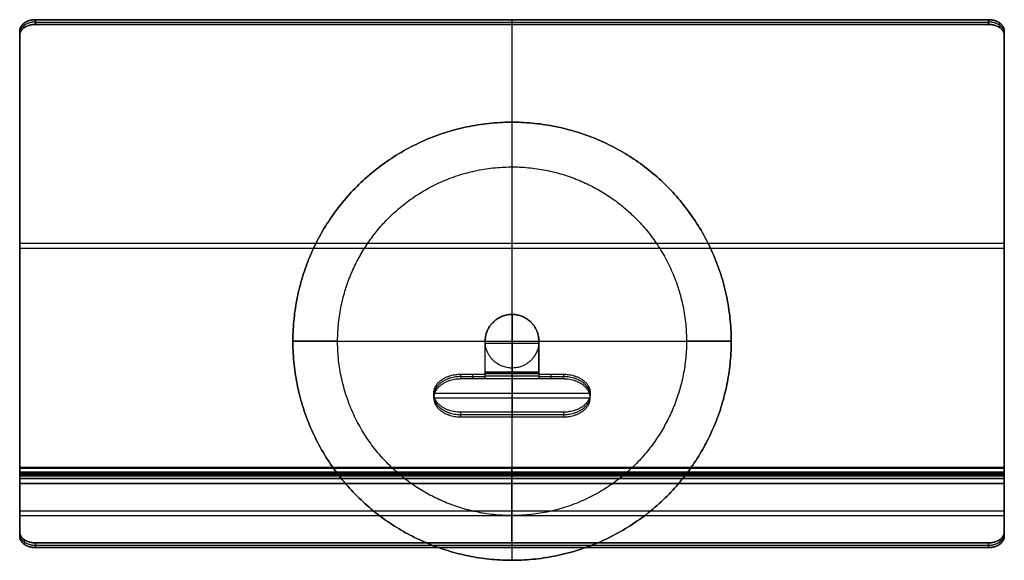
# Model space of a CAD drawing. Header units: centimetres. Extents: x -684 to 977, y -97 to 145.
# Tile 2 of 2: x 537 to 977, y -97 to 145. Entities that reach past the tile are written whole.
import ezdxf

# ---------------------------------------------------------------- set-up
doc = ezdxf.new("R2010")
doc.units = ezdxf.units.CM
doc.layers.add('A3', color=18, linetype='Continuous', true_color=0x000000)

msp = doc.modelspace()

# ---------------------------------------------------------------- linework, layer by layer
at = {"layer": 'A3'}
for p, q in [((757.38, -97.13, -22), (757.38, 98.87, -22)), ((757.38, -97.13), (757.38, 98.87)), ((757.38, 78.87, -22), (757.38, 98.87, -22)), ((757.38, 78.87, -44), (757.38, 98.87, -44)), ((757.38, -11.13), (757.38, 12.87)), ((757.38, -11.13, 1022), (757.38, 12.87, 1022)), ((659.38, 0.87, -22), (855.38, 0.87, -22)), ((659.38, 0.87), (855.38, 0.87)), ((679.38, 0.87, -22), (659.38, 0.87, -22)), ((679.38, 0.87, -44), (659.38, 0.87, -44)), ((745.38, 0.87), (769.38, 0.87)), ((745.38, 0.87, 1022), (769.38, 0.87, 1022)), ((855.38, 0.87, -22), (835.38, 0.87, -22)), ((855.38, 0.87, -44), (835.38, 0.87, -44)), ((757.38, -97.13, -22), (757.38, -77.13, -22)), ((757.38, -97.13, -44), (757.38, -77.13, -44))]:
    msp.add_line(p, q, dxfattribs=at)
at = {"layer": 'A3', "extrusion": (-6.32727e-14, 0.706889, -0.707324)}
for points in [[(544.24, 144.75, 1185.03), (540.14, 144.75, 1185.03), (537.23, 142.69, 1182.98), (537.23, 139.79, 1180.08)], [(537.23, 139.79, 1180.08), (537.23, 142.69, 1182.98), (540.14, 144.75, 1185.03), (544.24, 144.75, 1185.03)]]:
    msp.add_rational_spline(points, [1, 0.804737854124, 0.804737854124, 1], degree=3, dxfattribs=at)
at = {"layer": 'A3', "extrusion": (-1.47162e-13, 0.706889, -0.707324)}
msp.add_rational_spline([(544.24, 143.69, 1186.09), (540.14, 143.69, 1186.09), (537.23, 141.63, 1184.04), (537.23, 138.73, 1181.14)], [1, 0.804737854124, 0.804737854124, 1], degree=3, dxfattribs=at)
at = {"layer": 'A3', "extrusion": (-4.1203e-14, 0.706889, -0.707324)}
for points in [[(537.23, 137.67, 1182.2), (537.23, 140.57, 1185.1), (540.14, 142.62, 1187.15), (544.24, 142.62, 1187.15)], [(544.24, 142.62, 1187.15), (540.14, 142.62, 1187.15), (537.23, 140.57, 1185.1), (537.23, 137.67, 1182.2)]]:
    msp.add_rational_spline(points, [1, 0.804737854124, 0.804737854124, 1], degree=3, dxfattribs=at)
at = {"layer": 'A3'}
for points in [[(539.29, 141.17, 1185.7), (539.29, 142.23, 1184.64), (539.29, 143.3, 1183.58)], [(544.24, 144.75, 1185.03), (757.35, 144.75, 1185.03), (970.47, 144.75, 1185.03)], [(544.24, 142.62, 1187.15), (544.24, 143.69, 1186.09), (544.24, 144.75, 1185.03)], [(970.47, 144.75, 1185.03), (757.35, 144.75, 1185.03), (544.24, 144.75, 1185.03)], [(544.24, 144.75, 1185.03), (544.24, 143.69, 1186.09), (544.24, 142.62, 1187.15)], [(544.24, 143.69, 1186.09), (757.35, 143.69, 1186.09), (970.47, 143.69, 1186.09)], [(970.47, 142.62, 1187.15), (757.35, 142.62, 1187.15), (544.24, 142.62, 1187.15)], [(544.24, 142.62, 1187.15), (757.35, 142.62, 1187.15), (970.47, 142.62, 1187.15)], [(757.35, 144.75, 1185.03), (757.35, 143.69, 1186.09), (757.35, 142.62, 1187.15)], [(757.35, 144.75, 1185.03), (757.35, 44.59, 1084.94), (757.35, -55.56, 984.84)], [(757.35, 142.62, 1187.15), (757.35, 42.47, 1087.06), (757.35, -57.69, 986.96)], [(970.47, 144.75, 1185.03), (970.47, 143.69, 1186.09), (970.47, 142.62, 1187.15)], [(970.47, 142.62, 1187.15), (970.47, 143.69, 1186.09), (970.47, 144.75, 1185.03)], [(975.42, 141.17, 1185.7), (975.42, 142.23, 1184.64), (975.42, 143.3, 1183.58)], [(537.23, 139.79, 1180.08), (537.23, 42.11, 1082.46), (537.23, -55.56, 984.84)], [(537.23, -55.56, 984.84), (537.23, 42.11, 1082.46), (537.23, 139.79, 1180.08)], [(537.23, 139.79, 1180.08), (537.23, 138.73, 1181.14), (537.23, 137.67, 1182.2)], [(537.23, 137.67, 1182.2), (537.23, 138.73, 1181.14), (537.23, 139.79, 1180.08)], [(537.23, 139.02, 1180.85), (537.23, 40.08, 1081.98), (537.23, -58.86, 983.1)], [(537.23, -57.69, 986.96), (537.23, 39.99, 1084.58), (537.23, 137.67, 1182.2)], [(537.23, 137.67, 1182.2), (537.23, 39.99, 1084.58), (537.23, -57.69, 986.96)], [(977.47, 137.67, 1182.2), (977.47, 138.73, 1181.14), (977.47, 139.79, 1180.08)], [(977.47, 139.79, 1180.08), (977.47, 42.11, 1082.46), (977.47, -55.56, 984.84)], [(977.47, -55.56, 984.84), (977.47, 42.11, 1082.46), (977.47, 139.79, 1180.08)], [(977.47, 139.79, 1180.08), (977.47, 138.73, 1181.14), (977.47, 137.67, 1182.2)], [(977.47, 139.02, 1180.85), (977.47, 40.08, 1081.98), (977.47, -58.86, 983.1)], [(977.47, -57.69, 986.96), (977.47, 39.99, 1084.58), (977.47, 137.67, 1182.2)], [(977.47, 137.67, 1182.2), (977.47, 39.99, 1084.58), (977.47, -57.69, 986.96)], [(792.88, 92.22, -22), (792.88, 92.22, -11), (792.88, 92.22)], [(792.88, 92.22, -22), (792.88, 92.22, -33), (792.88, 92.22, -44)], [(797.88, 67.53, -22), (797.88, 67.53, -33), (797.88, 67.53, -44)], [(977.47, 44.59, 1084.94), (757.35, 44.59, 1084.94), (537.23, 44.59, 1084.94)], [(537.23, 42.47, 1087.06), (757.35, 42.47, 1087.06), (977.47, 42.47, 1087.06)], [(690.72, 41.38, -22), (690.72, 41.38, -33), (690.72, 41.38, -44)], [(666.03, 36.38, -22), (666.03, 36.38, -11), (666.03, 36.38)], [(666.03, 36.38, -22), (666.03, 36.38, -33), (666.03, 36.38, -44)], [(537.23, 33.73, 1074.08), (537.23, 32.67, 1075.14), (537.23, 31.61, 1076.21)], [(977.47, 31.61, 1076.21), (977.47, 32.67, 1075.14), (977.47, 33.73, 1074.08)], [(757.37, 12.87, 1024.99), (757.37, 12.87, 1023.5), (757.37, 12.87, 1022)], [(757.37, -13.02, 1025), (757.37, -0.07, 1025), (757.37, 12.87, 1024.99)], [(757.37, 12.87, 1022), (757.37, -0.08, 1022), (757.37, -13.02, 1022)], [(758.61, 12.81), (758.61, 12.81, 511), (758.61, 12.81, 1022)], [(745.37, 0.87, 1025), (745.37, 0.87, 1023.5), (745.37, 0.87, 1022)], [(745.37, -13.02, 1022), (745.37, -6.07, 1022), (745.37, 0.87, 1022)], [(745.37, -13.02, 1025), (745.37, -6.07, 1025), (745.37, 0.87, 1025)], [(745.37, -15.6, 1023.27), (745.37, -7.36, 1023.27), (745.37, 0.87, 1023.26)], [(745.37, 0, 1025), (757.37, 0, 1025), (769.37, 0, 1025)], [(745.37, 0, 1022), (757.37, 0, 1022), (769.37, 0, 1022)], [(745.44, 2.11), (745.44, 2.11, 511), (745.44, 2.11, 1022)], [(769.37, 0.87, 1022), (769.37, 0.87, 1023.5), (769.37, 0.87, 1025)], [(769.37, 0.87, 1025), (769.37, -6.07, 1025), (769.37, -13.02, 1025)], [(769.37, -13.02, 1022), (769.37, -6.07, 1022), (769.37, 0.87, 1022)], [(769.37, 0.87, 1023.26), (769.37, -7.36, 1023.27), (769.37, -15.6, 1023.27)], [(769.31, -0.36), (769.31, -0.36, 511), (769.31, -0.36, 1022)], [(745.37, -7.62, 1022), (745.37, -7.62, 1023.5), (745.37, -7.62, 1025)], [(769.37, -7.62, 1022), (769.37, -7.62, 1023.5), (769.37, -7.62, 1025)], [(769.37, -13.02, 1025), (757.37, -13.02, 1025), (745.37, -13.02, 1025)], [(745.37, -13.02, 1022), (757.37, -13.02, 1022), (769.37, -13.02, 1022)], [(756.14, -11.06), (756.14, -11.06, 511), (756.14, -11.06, 1022)], [(734.37, -13.88, 1021.55), (734.37, -14.95, 1022.61), (734.37, -16.01, 1023.67)], [(734.37, -13.88, 1021.55), (739.87, -13.88, 1021.55), (745.37, -13.88, 1021.55)], [(734.37, -14.95, 1022.61), (739.87, -14.95, 1022.61), (745.37, -14.95, 1022.61)], [(745.37, -16.01, 1023.67), (739.87, -16.01, 1023.67), (734.37, -16.01, 1023.67)], [(739.87, -16.01, 1023.67), (739.87, -14.95, 1022.61), (739.87, -13.88, 1021.55)], [(745.37, -13.41, 1021.92), (757.37, -13.41, 1021.92), (769.37, -13.41, 1021.92)], [(745.37, -13.73, 1021.71), (745.37, -13.81, 1021.63), (745.37, -13.88, 1021.55)], [(769.37, -13.73, 1021.71), (757.37, -13.73, 1021.71), (745.37, -13.73, 1021.71)], [(745.37, -16.01, 1023.67), (745.37, -14.95, 1022.61), (745.37, -13.88, 1021.55)], [(745.37, -14.55, 1024.7), (757.37, -14.55, 1024.7), (769.37, -14.55, 1024.7)], [(745.37, -15.85, 1023.83), (757.37, -15.85, 1023.83), (769.37, -15.85, 1023.83)], [(745.37, -16.01, 1023.67), (745.37, -15.93, 1023.75), (745.37, -15.85, 1023.83)], [(757.37, -13.73, 1021.71), (757.37, -22.29, 1013.15), (757.37, -30.86, 1004.59)], [(757.37, -32.98, 1006.71), (757.37, -24.41, 1015.27), (757.37, -15.85, 1023.83)], [(769.37, -13.88, 1021.55), (769.37, -13.81, 1021.63), (769.37, -13.73, 1021.71)], [(769.37, -13.88, 1021.55), (769.37, -14.95, 1022.61), (769.37, -16.01, 1023.67)], [(769.37, -13.88, 1021.55), (774.87, -13.88, 1021.55), (780.36, -13.88, 1021.55)], [(769.37, -14.95, 1022.61), (774.87, -14.95, 1022.61), (780.36, -14.95, 1022.61)], [(769.37, -15.85, 1023.83), (769.37, -15.93, 1023.75), (769.37, -16.01, 1023.67)], [(780.36, -16.01, 1023.67), (774.87, -16.01, 1023.67), (769.37, -16.01, 1023.67)], [(774.87, -16.01, 1023.67), (774.87, -14.95, 1022.61), (774.87, -13.88, 1021.55)], [(780.36, -13.88, 1021.55), (780.36, -14.95, 1022.61), (780.36, -16.01, 1023.67)], [(722.37, -22.29, 1013.15), (757.37, -22.29, 1013.15), (792.36, -22.29, 1013.15)], [(722.37, -24.49, 1015.19), (722.37, -23.43, 1014.13), (722.37, -22.37, 1013.07)], [(722.37, -24.41, 1015.27), (757.37, -24.41, 1015.27), (792.36, -24.41, 1015.27)], [(792.36, -24.49, 1015.19), (792.36, -23.43, 1014.13), (792.36, -22.37, 1013.07)], [(734.37, -30.86, 1004.59), (734.37, -31.92, 1005.65), (734.37, -32.98, 1006.71)], [(780.36, -30.86, 1004.59), (757.37, -30.86, 1004.59), (734.37, -30.86, 1004.59)], [(734.37, -31.92, 1005.65), (757.37, -31.92, 1005.65), (780.36, -31.92, 1005.65)], [(734.37, -32.98, 1006.71), (757.37, -32.98, 1006.71), (780.36, -32.98, 1006.71)], [(757.37, -30.86, 1004.59), (757.37, -31.92, 1005.65), (757.37, -32.98, 1006.71)], [(780.36, -30.86, 1004.59), (780.36, -31.92, 1005.65), (780.36, -32.98, 1006.71)], [(848.72, -34.63, -22), (848.72, -34.63, -11), (848.72, -34.63)], [(848.72, -34.63, -22), (848.72, -34.63, -33), (848.72, -34.63, -44)], [(824.03, -39.63, -22), (824.03, -39.63, -33), (824.03, -39.63, -44)], [(537.23, -55.56, 984.84), (757.35, -55.56, 984.84), (977.47, -55.56, 984.84)], [(977.47, -55.56, 984.84), (757.35, -55.56, 984.84), (537.23, -55.56, 984.84)], [(977.47, -55.78, 984.52), (757.35, -55.78, 984.52), (537.23, -55.78, 984.52)], [(537.23, -55.86, 984.13), (537.23, -55.86, 972.71), (537.23, -55.87, 961.28)], [(977.47, -55.86, 984.13), (757.35, -55.86, 984.13), (537.23, -55.86, 984.13)], [(537.23, -55.86, 972.71), (757.35, -55.86, 972.71), (977.47, -55.86, 972.71)], [(537.23, -55.86, 984.13), (757.35, -55.86, 984.13), (977.47, -55.86, 984.13)], [(537.23, -55.87, 961.28), (537.23, -55.86, 972.71), (537.23, -55.86, 984.13)], [(537.23, -55.87, 961.28), (757.35, -55.87, 961.28), (977.47, -55.87, 961.28)], [(977.47, -55.87, 961.28), (757.35, -55.87, 961.28), (537.23, -55.87, 961.28)], [(757.35, -55.86, 984.13), (757.35, -55.86, 972.71), (757.35, -55.87, 961.28)], [(977.47, -55.87, 961.28), (977.47, -55.86, 972.71), (977.47, -55.86, 984.13)], [(977.47, -55.86, 984.13), (977.47, -55.86, 972.71), (977.47, -55.87, 961.28)], [(537.23, -57.69, 986.96), (757.35, -57.69, 986.96), (977.47, -57.69, 986.96)], [(977.47, -57.69, 986.96), (757.35, -57.69, 986.96), (537.23, -57.69, 986.96)], [(977.47, -58.34, 957.58), (757.35, -58.34, 957.58), (537.23, -58.34, 957.58)], [(977.47, -58.55, 985.67), (757.35, -58.55, 985.67), (537.23, -58.55, 985.67)], [(537.23, -58.87, 961.28), (537.23, -58.86, 972.71), (537.23, -58.86, 984.14)], [(537.23, -58.86, 984.14), (757.35, -58.86, 984.14), (977.47, -58.86, 984.14)], [(537.23, -58.86, 972.71), (757.35, -58.86, 972.71), (977.47, -58.86, 972.71)], [(977.47, -58.86, 984.14), (757.35, -58.86, 984.14), (537.23, -58.86, 984.14)], [(537.23, -58.86, 984.14), (537.23, -58.86, 972.71), (537.23, -58.87, 961.28)], [(537.23, -58.87, 961.28), (757.35, -58.87, 961.28), (977.47, -58.87, 961.28)], [(977.47, -58.87, 961.28), (757.35, -58.87, 961.28), (537.23, -58.87, 961.28)], [(977.47, -59.48, 960.36), (757.35, -59.48, 960.36), (537.23, -59.48, 960.36)], [(977.47, -60.57, 960.57), (757.35, -60.57, 960.57), (537.23, -60.57, 960.57)], [(537.23, -84.37, 984.39), (537.23, -72.47, 972.48), (537.23, -60.57, 960.57)], [(537.23, -60.57, 960.57), (757.35, -60.57, 960.57), (977.47, -60.57, 960.57)], [(537.23, -60.57, 960.57), (537.23, -72.47, 972.48), (537.23, -84.37, 984.39)], [(757.35, -58.87, 961.28), (757.35, -58.86, 972.71), (757.35, -58.86, 984.14)], [(757.35, -89.33, 989.34), (757.35, -74.95, 974.96), (757.35, -60.57, 960.57)], [(977.47, -58.86, 984.14), (977.47, -58.86, 972.71), (977.47, -58.87, 961.28)], [(977.47, -58.87, 961.28), (977.47, -58.86, 972.71), (977.47, -58.86, 984.14)], [(977.47, -60.57, 960.57), (977.47, -72.47, 972.48), (977.47, -84.37, 984.39)], [(977.47, -84.37, 984.39), (977.47, -72.47, 972.48), (977.47, -60.57, 960.57)], [(537.23, -62.7, 958.45), (757.35, -62.7, 958.45), (977.47, -62.7, 958.45)], [(537.23, -86.5, 982.27), (537.23, -74.6, 970.36), (537.23, -62.7, 958.45)], [(537.23, -62.7, 958.45), (537.23, -74.6, 970.36), (537.23, -86.5, 982.27)], [(977.47, -62.7, 958.45), (757.35, -62.7, 958.45), (537.23, -62.7, 958.45)], [(716.87, -65.79, -22), (716.87, -65.79, -33), (716.87, -65.79, -44)], [(757.35, -62.7, 958.45), (757.35, -77.07, 972.84), (757.35, -91.45, 987.22)], [(977.47, -62.7, 958.45), (977.47, -74.6, 970.36), (977.47, -86.5, 982.27)], [(977.47, -86.5, 982.27), (977.47, -74.6, 970.36), (977.47, -62.7, 958.45)], [(537.23, -70.98, 970.98), (537.23, -72.04, 969.92), (537.23, -73.1, 968.86)], [(977.47, -70.98, 970.98), (977.47, -72.04, 969.92), (977.47, -73.1, 968.86)], [(537.23, -74.95, 974.96), (757.35, -74.95, 974.96), (977.47, -74.95, 974.96)], [(537.23, -77.07, 972.84), (757.35, -77.07, 972.84), (977.47, -77.07, 972.84)], [(537.23, -86.5, 982.27), (537.23, -85.44, 983.33), (537.23, -84.37, 984.39)], [(537.23, -84.37, 984.39), (537.23, -85.44, 983.33), (537.23, -86.5, 982.27)], [(539.29, -87.88, 987.89), (539.29, -88.94, 986.83), (539.29, -90, 985.77)], [(975.42, -87.88, 987.89), (975.42, -88.94, 986.83), (975.42, -90, 985.77)], [(977.47, -86.5, 982.27), (977.47, -85.44, 983.33), (977.47, -84.37, 984.39)], [(977.47, -84.37, 984.39), (977.47, -85.44, 983.33), (977.47, -86.5, 982.27)], [(544.24, -89.33, 989.34), (544.24, -90.39, 988.28), (544.24, -91.45, 987.22)], [(970.47, -89.33, 989.34), (757.35, -89.33, 989.34), (544.24, -89.33, 989.34)], [(544.24, -89.33, 989.34), (757.35, -89.33, 989.34), (970.47, -89.33, 989.34)], [(544.24, -91.45, 987.22), (544.24, -90.39, 988.28), (544.24, -89.33, 989.34)], [(544.24, -90.39, 988.28), (757.35, -90.39, 988.28), (970.47, -90.39, 988.28)], [(544.24, -91.45, 987.22), (757.35, -91.45, 987.22), (970.47, -91.45, 987.22)], [(970.47, -91.45, 987.22), (757.35, -91.45, 987.22), (544.24, -91.45, 987.22)], [(721.87, -90.47, -22), (721.87, -90.47, -11), (721.87, -90.47)], [(721.87, -90.47, -22), (721.87, -90.47, -33), (721.87, -90.47, -44)], [(757.35, -89.33, 989.34), (757.35, -90.39, 988.28), (757.35, -91.45, 987.22)], [(970.47, -91.45, 987.22), (970.47, -90.39, 988.28), (970.47, -89.33, 989.34)], [(970.47, -89.33, 989.34), (970.47, -90.39, 988.28), (970.47, -91.45, 987.22)]]:
    msp.add_open_spline(points, degree=2, dxfattribs=at)
at = {"layer": 'A3', "extrusion": (-6.33036e-14, -0.706889, 0.707324)}
msp.add_rational_spline([(977.47, 139.79, 1180.08), (977.47, 142.69, 1182.98), (974.57, 144.75, 1185.03), (970.47, 144.75, 1185.03)], [1, 0.804737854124, 0.804737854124, 1], degree=3, dxfattribs=at)
at = {"layer": 'A3', "extrusion": (6.33036e-14, 0.706889, -0.707324)}
msp.add_rational_spline([(970.47, 144.75, 1185.03), (974.57, 144.75, 1185.03), (977.47, 142.69, 1182.98), (977.47, 139.79, 1180.08)], [1, 0.804737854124, 0.804737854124, 1], degree=3, dxfattribs=at)
at = {"layer": 'A3', "extrusion": (-1.47193e-13, -0.706889, 0.707324)}
msp.add_rational_spline([(977.47, 138.73, 1181.14), (977.47, 141.63, 1184.04), (974.57, 143.69, 1186.09), (970.47, 143.69, 1186.09)], [1, 0.804737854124, 0.804737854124, 1], degree=3, dxfattribs=at)
at = {"layer": 'A3', "extrusion": (4.11721e-14, 0.706889, -0.707324)}
msp.add_rational_spline([(970.47, 142.62, 1187.15), (974.57, 142.62, 1187.15), (977.47, 140.57, 1185.1), (977.47, 137.67, 1182.2)], [1, 0.804737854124, 0.804737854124, 1], degree=3, dxfattribs=at)
at = {"layer": 'A3', "extrusion": (-1.56801e-13, -0.706889, 0.707324)}
msp.add_rational_spline([(977.47, 137.67, 1182.2), (977.47, 140.57, 1185.1), (974.57, 142.62, 1187.15), (970.47, 142.62, 1187.15)], [1, 0.804737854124, 0.804737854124, 1], degree=3, dxfattribs=at)
at = {"layer": 'A3'}
for points, knots in [([(721.87, -90.47, -22), (813.22, -125.97, -22), (848.72, -34.63, -22), (884.22, 56.72, -22), (792.88, 92.22, -22), (701.53, 127.72, -22), (666.03, 36.38, -22), (630.53, -54.97, -22), (721.87, -90.47, -22)], [0, 0, 0, 153.938079, 153.938079, 307.876158, 307.876158, 461.814237, 461.814237, 615.752316, 615.752316, 615.752316]), ([(721.87, -90.47), (813.22, -125.97), (848.72, -34.63), (884.22, 56.72), (792.88, 92.22), (701.53, 127.72), (666.03, 36.38), (630.53, -54.97), (721.87, -90.47)], [0, 0, 0, 153.938079, 153.938079, 307.876158, 307.876158, 461.814237, 461.814237, 615.752316, 615.752316, 615.752316]), ([(721.87, -90.47, -11), (813.22, -125.97, -11), (848.72, -34.63, -11), (884.22, 56.72, -11), (792.88, 92.22, -11), (701.53, 127.72, -11), (666.03, 36.38, -11), (630.53, -54.97, -11), (721.87, -90.47, -11)], [0, 0, 0, 153.938079, 153.938079, 307.876158, 307.876158, 461.814237, 461.814237, 615.752316, 615.752316, 615.752316]), ([(721.87, -90.47, -22), (630.53, -54.97, -22), (666.03, 36.38, -22), (701.53, 127.72, -22), (792.88, 92.22, -22), (884.22, 56.72, -22), (848.72, -34.63, -22), (813.22, -125.97, -22), (721.87, -90.47, -22)], [-615.752316, -615.752316, -615.752316, -461.814237, -461.814237, -307.876158, -307.876158, -153.938079, -153.938079, 0, 0, 0]), ([(721.87, -90.47, -44), (630.53, -54.97, -44), (666.03, 36.38, -44), (701.53, 127.72, -44), (792.88, 92.22, -44), (884.22, 56.72, -44), (848.72, -34.63, -44), (813.22, -125.97, -44), (721.87, -90.47, -44)], [-615.752316, -615.752316, -615.752316, -461.814237, -461.814237, -307.876158, -307.876158, -153.938079, -153.938079, 0, 0, 0]), ([(721.87, -90.47, -33), (630.53, -54.97, -33), (666.03, 36.38, -33), (701.53, 127.72, -33), (792.88, 92.22, -33), (884.22, 56.72, -33), (848.72, -34.63, -33), (813.22, -125.97, -33), (721.87, -90.47, -33)], [-615.752316, -615.752316, -615.752316, -461.814237, -461.814237, -307.876158, -307.876158, -153.938079, -153.938079, 0, 0, 0]), ([(824.03, -39.63, -22), (864.54, 27.03, -22), (797.88, 67.53, -22), (731.22, 108.04, -22), (690.72, 41.38, -22), (650.21, -25.28, -22), (716.87, -65.79, -22), (783.53, -106.29, -22), (824.03, -39.63, -22)], [0, 0, 0, 122.522032, 122.522032, 245.044064, 245.044064, 367.566096, 367.566096, 490.088128, 490.088128, 490.088128]), ([(824.03, -39.63, -44), (864.54, 27.03, -44), (797.88, 67.53, -44), (731.22, 108.04, -44), (690.72, 41.38, -44), (650.21, -25.28, -44), (716.87, -65.79, -44), (783.53, -106.29, -44), (824.03, -39.63, -44)], [0, 0, 0, 122.522032, 122.522032, 245.044064, 245.044064, 367.566096, 367.566096, 490.088128, 490.088128, 490.088128]), ([(824.03, -39.63, -33), (864.54, 27.03, -33), (797.88, 67.53, -33), (731.22, 108.04, -33), (690.72, 41.38, -33), (650.21, -25.28, -33), (716.87, -65.79, -33), (783.53, -106.29, -33), (824.03, -39.63, -33)], [0, 0, 0, 122.522032, 122.522032, 245.044064, 245.044064, 367.566096, 367.566096, 490.088128, 490.088128, 490.088128]), ([(769.31, -0.36), (770.55, 11.57), (758.61, 12.81), (746.68, 14.05), (745.44, 2.11), (744.2, -9.83), (756.14, -11.06), (768.08, -12.3), (769.31, -0.36)], [0, 0, 0, 18.849541, 18.849541, 37.699081, 37.699081, 56.548622, 56.548622, 75.398162, 75.398162, 75.398162]), ([(769.31, -0.36, 1022), (770.55, 11.57, 1022), (758.61, 12.81, 1022), (746.68, 14.05, 1022), (745.44, 2.11, 1022), (744.2, -9.83, 1022), (756.14, -11.06, 1022), (768.08, -12.3, 1022), (769.31, -0.36, 1022)], [0, 0, 0, 18.849541, 18.849541, 37.699081, 37.699081, 56.548622, 56.548622, 75.398162, 75.398162, 75.398162]), ([(769.31, -0.36, 511), (770.55, 11.57, 511), (758.61, 12.81, 511), (746.68, 14.05, 511), (745.44, 2.11, 511), (744.2, -9.83, 511), (756.14, -11.06, 511), (768.08, -12.3, 511), (769.31, -0.36, 511)], [0, 0, 0, 18.849541, 18.849541, 37.699081, 37.699081, 56.548622, 56.548622, 75.398162, 75.398162, 75.398162])]:
    msp.add_rational_spline(points, [1, 0.707106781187, 1, 0.707106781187, 1, 0.707106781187, 1, 0.707106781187, 1], degree=2, knots=knots, dxfattribs=at)
at = {"layer": 'A3', "extrusion": (0, 0.000192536, 1)}
msp.add_rational_spline([(745.37, 0.87, 1022), (745.37, 24.87, 1021.99), (769.37, 24.87, 1021.99), (769.37, 0.87, 1022)], [1, 0.333333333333, 0.333333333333, 1], degree=3, dxfattribs=at)
at = {"layer": 'A3', "extrusion": (0, -0.000192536, -1)}
for points in [[(769.37, 0.87, 1025), (769.37, 24.87, 1024.99), (745.37, 24.87, 1024.99), (745.37, 0.87, 1025)], [(769.37, 0.87, 1023.5), (769.37, 24.87, 1023.49), (745.37, 24.87, 1023.49), (745.37, 0.87, 1023.5)]]:
    msp.add_rational_spline(points, [1, 0.333333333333, 0.333333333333, 1], degree=3, dxfattribs=at)
at = {"layer": 'A3', "extrusion": (1, -1.0572e-13, 2.55369e-13)}
for points in [[(745.37, -15.85, 1023.83), (745.37, -15.09, 1024.59), (745.37, -14.1, 1025), (745.37, -13.02, 1025)], [(769.37, -13.02, 1025), (769.37, -14.1, 1025), (769.37, -15.09, 1024.59), (769.37, -15.85, 1023.83)]]:
    msp.add_rational_spline(points, [1, 0.949253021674, 0.949253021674, 1], degree=3, dxfattribs=at)
at = {"layer": 'A3', "extrusion": (1, -4.22879e-13, 1.02148e-12)}
for points in [[(745.37, -13.02, 1022), (745.37, -13.29, 1022), (745.37, -13.54, 1021.9), (745.37, -13.73, 1021.71)], [(769.37, -13.73, 1021.71), (769.37, -13.54, 1021.9), (769.37, -13.29, 1022), (769.37, -13.02, 1022)]]:
    msp.add_rational_spline(points, [1, 0.949253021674, 0.949253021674, 1], degree=3, dxfattribs=at)
at = {"layer": 'A3', "extrusion": (1, 0, 0)}
for points in [[(757.37, -15.85, 1023.83), (757.37, -15.09, 1024.59), (757.37, -14.1, 1025), (757.37, -13.02, 1025)], [(757.37, -13.02, 1022), (757.37, -13.29, 1022), (757.37, -13.54, 1021.9), (757.37, -13.73, 1021.71)], [(757.35, -55.86, 984.13), (757.35, -55.86, 984.4), (757.35, -55.76, 984.65), (757.35, -55.56, 984.84)], [(977.47, -55.86, 984.13), (977.47, -55.86, 984.4), (977.47, -55.76, 984.65), (977.47, -55.56, 984.84)]]:
    msp.add_rational_spline(points, [1, 0.949253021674, 0.949253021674, 1], degree=3, dxfattribs=at)
at = {"layer": 'A3', "extrusion": (3.91494e-14, -0.706971, 0.707243)}
msp.add_rational_spline([(734.37, -30.86, 1004.59), (710.38, -30.86, 1004.59), (710.38, -13.88, 1021.55), (734.37, -13.88, 1021.55)], [1, 0.333333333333, 0.333333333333, 1], degree=3, dxfattribs=at)
at = {"layer": 'A3', "extrusion": (-4.72129e-14, 0.706971, -0.707243)}
msp.add_rational_spline([(734.37, -14.95, 1022.61), (710.38, -14.95, 1022.61), (710.38, -31.92, 1005.65), (734.37, -31.92, 1005.65)], [1, 0.333333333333, 0.333333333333, 1], degree=3, dxfattribs=at)
at = {"layer": 'A3', "extrusion": (-7.46302e-14, 0.706971, -0.707243)}
msp.add_rational_spline([(734.37, -16.01, 1023.67), (710.38, -16.01, 1023.67), (710.38, -32.98, 1006.71), (734.37, -32.98, 1006.71)], [1, 0.333333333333, 0.333333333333, 1], degree=3, dxfattribs=at)
at = {"layer": 'A3', "extrusion": (-2.77364e-14, 0.706971, -0.707243)}
msp.add_rational_spline([(780.36, -13.88, 1021.55), (804.36, -13.88, 1021.55), (804.36, -30.86, 1004.59), (780.36, -30.86, 1004.59)], [1, 0.333333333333, 0.333333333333, 1], degree=3, dxfattribs=at)
at = {"layer": 'A3', "extrusion": (-1.02564e-14, -0.706971, 0.707243)}
msp.add_rational_spline([(780.36, -31.92, 1005.65), (804.36, -31.92, 1005.65), (804.36, -14.95, 1022.61), (780.36, -14.95, 1022.61)], [1, 0.333333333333, 0.333333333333, 1], degree=3, dxfattribs=at)
at = {"layer": 'A3', "extrusion": (-7.95626e-15, -0.706971, 0.707243)}
msp.add_rational_spline([(780.36, -32.98, 1006.71), (804.36, -32.98, 1006.71), (804.36, -16.01, 1023.67), (780.36, -16.01, 1023.67)], [1, 0.333333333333, 0.333333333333, 1], degree=3, dxfattribs=at)
at = {"layer": 'A3', "extrusion": (1, -1.02054e-12, 4.2309e-13)}
for points in [[(537.23, -55.56, 984.84), (537.23, -55.76, 984.65), (537.23, -55.86, 984.4), (537.23, -55.86, 984.13)], [(537.23, -55.86, 984.13), (537.23, -55.86, 984.4), (537.23, -55.76, 984.65), (537.23, -55.56, 984.84)], [(977.47, -55.56, 984.84), (977.47, -55.76, 984.65), (977.47, -55.86, 984.4), (977.47, -55.86, 984.13)]]:
    msp.add_rational_spline(points, [1, 0.949253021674, 0.949253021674, 1], degree=3, dxfattribs=at)
at = {"layer": 'A3', "extrusion": (-1, 0, 0)}
for points in [[(537.23, -55.87, 961.28), (537.23, -55.87, 957.09), (537.23, -59.74, 955.49), (537.23, -62.7, 958.45)], [(537.23, -62.7, 958.45), (537.23, -59.74, 955.49), (537.23, -55.87, 957.09), (537.23, -55.87, 961.28)]]:
    msp.add_rational_spline(points, [1, 0.588455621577, 0.588455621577, 1], degree=3, dxfattribs=at)
at = {"layer": 'A3', "extrusion": (-1, -1.12333e-14, 2.71433e-14)}
for points in [[(757.35, -62.7, 958.45), (757.35, -59.74, 955.49), (757.35, -55.87, 957.09), (757.35, -55.87, 961.28)], [(977.47, -55.87, 961.28), (977.47, -55.87, 957.09), (977.47, -59.74, 955.49), (977.47, -62.7, 958.45)], [(977.47, -62.7, 958.45), (977.47, -59.74, 955.49), (977.47, -55.87, 957.09), (977.47, -55.87, 961.28)]]:
    msp.add_rational_spline(points, [1, 0.588455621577, 0.588455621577, 1], degree=3, dxfattribs=at)
at = {"layer": 'A3', "extrusion": (1, -2.55135e-13, 1.05773e-13)}
for points in [[(537.23, -58.86, 984.14), (537.23, -58.86, 985.21), (537.23, -58.45, 986.2), (537.23, -57.69, 986.96)], [(537.23, -57.69, 986.96), (537.23, -58.45, 986.2), (537.23, -58.86, 985.21), (537.23, -58.86, 984.14)], [(757.35, -57.69, 986.96), (757.35, -58.45, 986.2), (757.35, -58.86, 985.21), (757.35, -58.86, 984.14)], [(977.47, -57.69, 986.96), (977.47, -58.45, 986.2), (977.47, -58.86, 985.21), (977.47, -58.86, 984.14)], [(977.47, -58.86, 984.14), (977.47, -58.86, 985.21), (977.47, -58.45, 986.2), (977.47, -57.69, 986.96)]]:
    msp.add_rational_spline(points, [1, 0.949253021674, 0.949253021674, 1], degree=3, dxfattribs=at)
at = {"layer": 'A3', "extrusion": (-1, -8.98665e-14, 2.17146e-13)}
for points in [[(537.23, -60.57, 960.57), (537.23, -59.83, 959.83), (537.23, -58.87, 960.23), (537.23, -58.87, 961.28)], [(537.23, -58.87, 961.28), (537.23, -58.87, 960.23), (537.23, -59.83, 959.83), (537.23, -60.57, 960.57)]]:
    msp.add_rational_spline(points, [1, 0.588455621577, 0.588455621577, 1], degree=3, dxfattribs=at)
at = {"layer": 'A3', "extrusion": (-1, -4.49333e-14, 1.08573e-13)}
for points in [[(757.35, -58.87, 961.28), (757.35, -58.87, 960.23), (757.35, -59.83, 959.83), (757.35, -60.57, 960.57)], [(977.47, -58.87, 961.28), (977.47, -58.87, 960.23), (977.47, -59.83, 959.83), (977.47, -60.57, 960.57)], [(977.47, -60.57, 960.57), (977.47, -59.83, 959.83), (977.47, -58.87, 960.23), (977.47, -58.87, 961.28)]]:
    msp.add_rational_spline(points, [1, 0.588455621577, 0.588455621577, 1], degree=3, dxfattribs=at)
at = {"layer": 'A3', "extrusion": (1.83636e-13, 0.707324, 0.706889)}
for points in [[(537.23, -84.37, 984.39), (537.23, -87.27, 987.29), (540.14, -89.33, 989.34), (544.24, -89.33, 989.34)], [(544.24, -89.33, 989.34), (540.14, -89.33, 989.34), (537.23, -87.27, 987.29), (537.23, -84.37, 984.39)]]:
    msp.add_rational_spline(points, [1, 0.804737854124, 0.804737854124, 1], degree=3, dxfattribs=at)
at = {"layer": 'A3', "extrusion": (4.38303e-14, 0.707324, 0.706889)}
msp.add_rational_spline([(537.23, -85.44, 983.33), (537.23, -88.34, 986.23), (540.14, -90.39, 988.28), (544.24, -90.39, 988.28)], [1, 0.804737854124, 0.804737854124, 1], degree=3, dxfattribs=at)
at = {"layer": 'A3', "extrusion": (1.17272e-13, 0.707324, 0.706889)}
for points in [[(544.24, -91.45, 987.22), (540.14, -91.45, 987.22), (537.23, -89.4, 985.17), (537.23, -86.5, 982.27)], [(537.23, -86.5, 982.27), (537.23, -89.4, 985.17), (540.14, -91.45, 987.22), (544.24, -91.45, 987.22)]]:
    msp.add_rational_spline(points, [1, 0.804737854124, 0.804737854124, 1], degree=3, dxfattribs=at)
at = {"layer": 'A3', "extrusion": (1.83605e-13, -0.707324, -0.706889)}
msp.add_rational_spline([(977.47, -84.37, 984.39), (977.47, -87.27, 987.29), (974.57, -89.33, 989.34), (970.47, -89.33, 989.34)], [1, 0.804737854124, 0.804737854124, 1], degree=3, dxfattribs=at)
at = {"layer": 'A3', "extrusion": (-1.83605e-13, 0.707324, 0.706889)}
msp.add_rational_spline([(970.47, -89.33, 989.34), (974.57, -89.33, 989.34), (977.47, -87.27, 987.29), (977.47, -84.37, 984.39)], [1, 0.804737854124, 0.804737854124, 1], degree=3, dxfattribs=at)
at = {"layer": 'A3', "extrusion": (-4.38303e-14, 0.707324, 0.706889)}
msp.add_rational_spline([(970.47, -90.39, 988.28), (974.57, -90.39, 988.28), (977.47, -88.34, 986.23), (977.47, -85.44, 983.33)], [1, 0.804737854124, 0.804737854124, 1], degree=3, dxfattribs=at)
at = {"layer": 'A3', "extrusion": (2.76682e-13, -0.707324, -0.706889)}
msp.add_rational_spline([(977.47, -86.5, 982.27), (977.47, -89.4, 985.17), (974.57, -91.45, 987.22), (970.47, -91.45, 987.22)], [1, 0.804737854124, 0.804737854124, 1], degree=3, dxfattribs=at)
at = {"layer": 'A3', "extrusion": (-1.17211e-13, 0.707324, 0.706889)}
msp.add_rational_spline([(970.47, -91.45, 987.22), (974.57, -91.45, 987.22), (977.47, -89.4, 985.17), (977.47, -86.5, 982.27)], [1, 0.804737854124, 0.804737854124, 1], degree=3, dxfattribs=at)

doc.saveas('drawing.dxf')
